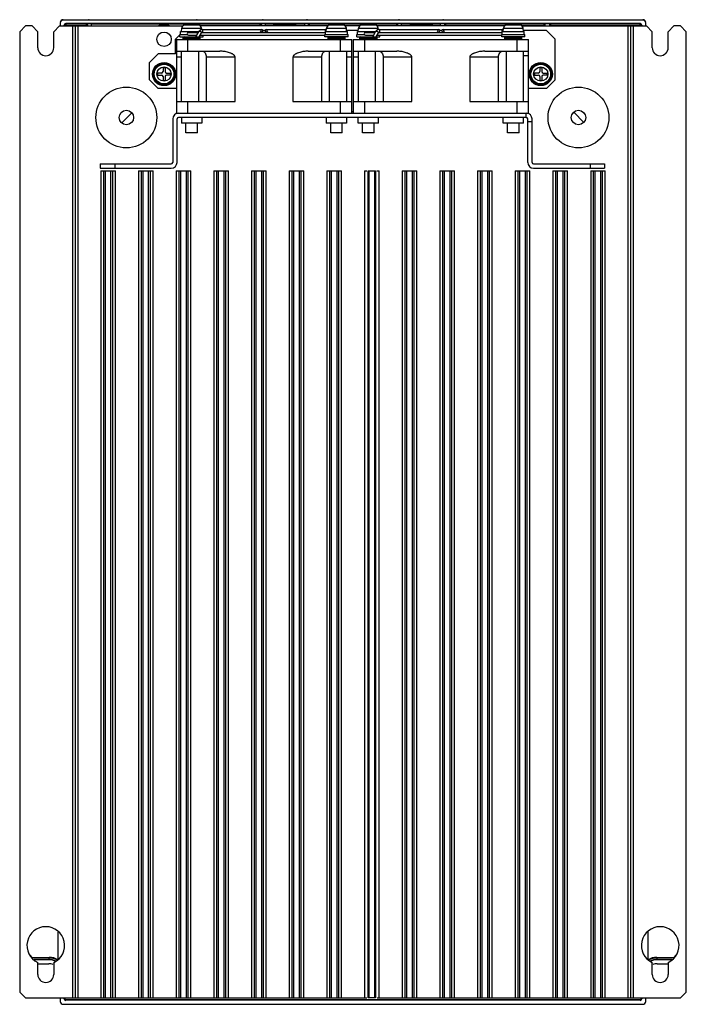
# Model space of a CAD drawing. Header units: millimetres. Extents: x 34 to 264, y 37 to 377.
import ezdxf

# ---------------------------------------------------------------- set-up
doc = ezdxf.new("R2010")
doc.units = ezdxf.units.MM
doc.header["$LTSCALE"] = 26.80295
doc.layers.get('0').update_dxf_attribs({"linetype": 'CONTINUOUS'})

msp = doc.modelspace()

# ---------------------------------------------------------------- linework, layer by layer
at = {"color": 7, "linetype": 'CONTINUOUS'}
for p, q in [((36.39, 374.41), (34.39, 372.41)), ((38.64, 374.41), (36.39, 374.41)), ((40.64, 372.41), (38.64, 374.41)), ((48.14, 374.41), (46.14, 372.41)), ((48.14, 374.41), (90.65, 374.41)), ((48.35, 375.42), (48.32, 374.4)), ((49.35, 376.39), (49.36, 376.59)), ((249.44, 376.39), (49.35, 376.39)), ((49.36, 376.59), (58.14, 376.59)), ((49.76, 374.41), (49.76, 374.74)), ((49.93, 374.57), (49.76, 374.74)), ((49.93, 374.57), (49.93, 374.41)), ((49.93, 374.57), (57.86, 374.57)), ((50.26, 375.24), (50.43, 375.07)), ((248.52, 375.24), (50.26, 375.24)), ((50.43, 374.41), (50.43, 375.07)), ((57.36, 375.07), (50.43, 375.07)), ((52.59, 374.41), (52.59, 38.81)), ((53.59, 38.81), (53.59, 374.41)), ((54.59, 38.81), (54.59, 374.41)), ((57.36, 375.07), (57.36, 374.41)), ((59.15, 375.11), (57.39, 375.11)), ((57.89, 374.41), (57.89, 374.61)), ((58.15, 376.49), (58.14, 376.59)), ((58.15, 376.49), (95.64, 376.49)), ((59.16, 374.41), (59.15, 375.13)), ((59.15, 375.13), (94.63, 375.13)), ((91.23, 374.76), (96.16, 374.76)), ((91.49, 374.83), (91.49, 374.83)), ((93.34, 375.06), (93.34, 374.83)), ((94.04, 374.83), (94.04, 375.06)), ((94.63, 375.13), (94.63, 375.05)), ((96.35, 375.11), (94.63, 375.11)), ((95.64, 376.59), (95.64, 376.49)), ((95.64, 376.59), (118.14, 376.59)), ((95.89, 374.83), (95.89, 374.83)), ((96.38, 374.63), (96.38, 375.07)), ((117.4, 375.07), (96.38, 375.07)), ((96.49, 374.57), (117.9, 374.57)), ((140.65, 374.41), (96.74, 374.41)), ((117.4, 374.41), (117.4, 375.07)), ((119.15, 375.11), (117.44, 375.11)), ((117.94, 374.41), (117.94, 374.61)), ((118.15, 376.49), (118.14, 376.59)), ((118.15, 376.49), (133.64, 376.49)), ((119.16, 374.41), (119.15, 375.13)), ((119.15, 375.13), (132.63, 375.13)), ((122.39, 374.91), (121.89, 374.41)), ((129.39, 374.91), (122.39, 374.91)), ((129.89, 374.41), (129.39, 374.91)), ((132.63, 375.13), (132.62, 374.41)), ((134.35, 375.11), (132.63, 375.11)), ((133.64, 376.59), (133.64, 376.49)), ((133.64, 376.59), (165.14, 376.59)), ((133.85, 374.41), (133.85, 374.61)), ((133.88, 374.57), (140.9, 374.57)), ((134.38, 374.41), (134.38, 375.07)), ((143.01, 375.07), (134.38, 375.07)), ((141.23, 374.76), (146.16, 374.76)), ((141.49, 374.83), (141.49, 374.83)), ((144.04, 375.07), (143.34, 375.07)), ((143.34, 375.06), (143.34, 374.83)), ((144.04, 374.83), (144.04, 375.06)), ((154.01, 375.07), (144.37, 375.07)), ((145.89, 374.83), (145.89, 374.83)), ((146.49, 374.57), (151.9, 374.57)), ((151.65, 374.41), (146.74, 374.41)), ((152.23, 374.76), (157.16, 374.76)), ((152.49, 374.83), (152.49, 374.83)), ((155.04, 375.07), (154.34, 375.07)), ((154.34, 375.06), (154.34, 374.83)), ((155.04, 374.83), (155.04, 375.06)), ((164.4, 375.07), (155.37, 375.07)), ((156.89, 374.83), (156.89, 374.83)), ((157.49, 374.57), (164.9, 374.57)), ((201.65, 374.41), (157.74, 374.41)), ((164.4, 375.07), (164.4, 374.41)), ((166.15, 375.11), (164.44, 375.11)), ((164.94, 374.41), (164.94, 374.61)), ((165.15, 376.49), (165.14, 376.59)), ((165.15, 376.49), (180.64, 376.49)), ((166.16, 374.41), (166.15, 375.13)), ((166.15, 375.13), (179.63, 375.13)), ((169.39, 374.91), (168.89, 374.41)), ((176.39, 374.91), (169.39, 374.91)), ((176.89, 374.41), (176.39, 374.91)), ((179.62, 374.41), (179.63, 375.13)), ((181.39, 375.11), (179.63, 375.11)), ((180.64, 376.49), (180.64, 376.59)), ((180.64, 376.59), (249.43, 376.59)), ((180.89, 374.61), (180.89, 374.41)), ((180.93, 374.57), (201.9, 374.57)), ((181.43, 374.41), (181.43, 375.07)), ((204.01, 375.07), (181.43, 375.07)), ((202.23, 374.76), (207.16, 374.76)), ((202.49, 374.83), (202.49, 374.83)), ((205.04, 375.07), (204.34, 375.07)), ((204.34, 375.06), (204.34, 374.83)), ((205.04, 374.83), (205.04, 375.06)), ((215.2, 375.07), (205.37, 375.07)), ((206.89, 374.83), (206.89, 374.83)), ((207.49, 374.57), (215.7, 374.57)), ((207.74, 374.41), (250.64, 374.41)), ((215.2, 375.07), (215.2, 374.41)), ((217.65, 375.11), (215.24, 375.11)), ((215.74, 374.41), (215.74, 374.61)), ((217.15, 374.61), (217.15, 374.41)), ((217.18, 374.57), (248.86, 374.57)), ((217.68, 374.41), (217.68, 375.07)), ((248.36, 375.07), (217.68, 375.07)), ((244.19, 374.41), (244.19, 38.81)), ((245.19, 374.41), (245.19, 38.81)), ((246.19, 38.81), (246.19, 374.41)), ((248.36, 375.07), (248.52, 375.24)), ((248.36, 375.07), (248.36, 374.41)), ((249.02, 374.74), (248.86, 374.57)), ((248.86, 374.41), (248.86, 374.57)), ((249.02, 374.74), (249.02, 374.41)), ((249.44, 376.39), (249.43, 376.59)), ((250.47, 374.4), (250.43, 375.42)), ((252.64, 372.41), (250.64, 374.41)), ((260.14, 374.41), (258.14, 372.41)), ((262.39, 374.41), (260.14, 374.41)), ((264.39, 372.41), (262.39, 374.41)), ((34.39, 372.41), (34.39, 40.81)), ((40.64, 366.91), (40.64, 372.41)), ((46.14, 366.91), (46.14, 372.41)), ((89.69, 371.31), (88.19, 369.81)), ((89.69, 370.71), (89.69, 371.51)), ((89.69, 371.51), (92.26, 371.51)), ((89.69, 370.71), (97.69, 370.71)), ((89.89, 371.51), (89.89, 372.51)), ((89.89, 372.51), (96.24, 372.51)), ((90.19, 372.51), (90.29, 373.63)), ((90.29, 373.63), (97.1, 373.63)), ((92.69, 372.21), (96.07, 372.21)), ((92.69, 371.21), (95.47, 371.21)), ((95.18, 370.71), (96.3, 372.61)), ((96.3, 372.61), (96.46, 372.67)), ((96.33, 370.69), (97.16, 372.09)), ((96.64, 371.21), (139.69, 371.21)), ((97.14, 373.17), (97.1, 373.63)), ((97.27, 373.21), (117.87, 373.21)), ((97.27, 372.21), (139.89, 372.21)), ((97.69, 370.71), (97.69, 371.21)), ((119.02, 372.81), (118.37, 372.81)), ((119.52, 373.21), (140.11, 373.21)), ((139.69, 370.71), (139.69, 371.51)), ((139.69, 371.51), (147.69, 371.51)), ((147.69, 370.71), (139.69, 370.71)), ((139.89, 371.51), (139.89, 372.51)), ((139.89, 372.51), (147.49, 372.51)), ((140.19, 372.51), (140.29, 373.63)), ((140.29, 373.63), (147.1, 373.63)), ((147.19, 372.51), (147.1, 373.63)), ((151.22, 372.81), (147.17, 372.81)), ((147.49, 371.51), (147.49, 372.51)), ((147.69, 370.71), (147.69, 371.51)), ((150.69, 370.71), (150.69, 371.51)), ((150.69, 371.51), (153.26, 371.51)), ((150.69, 370.71), (158.69, 370.71)), ((150.89, 371.51), (150.89, 372.51)), ((150.89, 372.51), (157.24, 372.51)), ((151.19, 372.51), (151.29, 373.63)), ((151.29, 373.63), (158.1, 373.63)), ((153.69, 372.21), (157.07, 372.21)), ((153.69, 371.21), (156.47, 371.21)), ((156.18, 370.71), (157.3, 372.61)), ((157.3, 372.61), (157.46, 372.67)), ((157.33, 370.69), (158.16, 372.09)), ((157.64, 371.21), (200.69, 371.21)), ((158.14, 373.17), (158.1, 373.63)), ((158.27, 373.21), (178.87, 373.21)), ((158.27, 372.21), (200.89, 372.21)), ((158.69, 370.71), (158.69, 371.21)), ((180.02, 372.81), (179.37, 372.81)), ((180.52, 373.21), (201.11, 373.21)), ((200.69, 370.71), (200.69, 371.51)), ((200.69, 371.51), (208.69, 371.51)), ((208.69, 370.71), (200.69, 370.71)), ((200.89, 371.51), (200.89, 372.51)), ((200.89, 372.51), (208.49, 372.51)), ((201.19, 372.51), (201.29, 373.63)), ((201.29, 373.63), (208.1, 373.63)), ((208.19, 372.51), (208.1, 373.63)), ((216.19, 372.81), (208.17, 372.81)), ((208.49, 371.51), (208.49, 372.51)), ((208.69, 370.71), (208.69, 371.51)), ((219.19, 369.81), (216.19, 372.81)), ((252.64, 366.91), (252.64, 372.41)), ((258.14, 366.91), (258.14, 372.41)), ((264.39, 40.81), (264.39, 372.41)), ((88.19, 364.81), (88.19, 369.81)), ((88.44, 369.71), (88.44, 344.31)), ((88.44, 369.71), (148.94, 369.71)), ((90.69, 370.31), (90.69, 370.11)), ((90.69, 370.31), (96.69, 370.31)), ((96.69, 370.11), (90.69, 370.11)), ((92.44, 365.71), (92.44, 369.71)), ((96.69, 370.11), (96.69, 370.31)), ((140.69, 370.31), (140.69, 370.11)), ((140.69, 370.31), (146.69, 370.31)), ((146.69, 370.11), (140.69, 370.11)), ((144.94, 369.71), (144.94, 365.71)), ((146.69, 370.11), (146.69, 370.31)), ((148.94, 344.31), (148.94, 369.71)), ((149.44, 369.71), (149.44, 344.31)), ((149.44, 369.71), (209.94, 369.71)), ((151.69, 370.31), (151.69, 370.11)), ((151.69, 370.31), (157.69, 370.31)), ((157.69, 370.11), (151.69, 370.11)), ((153.44, 365.71), (153.44, 369.71)), ((157.69, 370.11), (157.69, 370.31)), ((201.69, 370.31), (201.69, 370.11)), ((201.69, 370.31), (207.69, 370.31)), ((207.69, 370.11), (201.69, 370.11)), ((205.94, 369.71), (205.94, 365.71)), ((207.69, 370.11), (207.69, 370.31)), ((209.94, 344.31), (209.94, 369.71)), ((219.19, 355.81), (219.19, 369.81)), ((82.19, 364.81), (79.19, 361.81)), ((88.19, 364.81), (82.19, 364.81)), ((88.44, 365.71), (103.48, 365.71)), ((90.19, 348.31), (90.19, 365.71)), ((96.17, 348.31), (96.17, 365.71)), ((133.91, 365.71), (148.94, 365.71)), ((141.22, 365.71), (141.22, 348.31)), ((147.19, 365.71), (147.19, 348.31)), ((149.44, 365.71), (164.48, 365.71)), ((151.19, 365.71), (151.19, 348.31)), ((157.17, 348.31), (157.17, 365.71)), ((194.91, 365.71), (209.94, 365.71)), ((202.22, 365.71), (202.22, 348.31)), ((208.19, 348.31), (208.19, 365.71)), ((208.19, 364.21), (209.94, 364.21)), ((79.19, 355.81), (79.19, 361.81)), ((88.44, 363.71), (90.19, 363.71)), ((98.78, 363.71), (98.78, 348.31)), ((98.78, 363.71), (108.69, 363.71)), ((108.69, 348.31), (108.69, 363.71)), ((128.69, 363.71), (128.69, 348.31)), ((128.69, 363.71), (138.61, 363.71)), ((138.61, 348.31), (138.61, 363.71)), ((147.19, 363.71), (148.94, 363.71)), ((149.44, 363.71), (151.19, 363.71)), ((159.78, 363.71), (159.78, 348.31)), ((159.78, 363.71), (169.69, 363.71)), ((169.69, 348.31), (169.69, 363.71)), ((189.69, 363.71), (189.69, 348.31)), ((189.69, 363.71), (199.61, 363.71)), ((199.61, 348.31), (199.61, 363.71)), ((81.99, 358.16), (81.99, 357.46)), ((83.34, 358.16), (81.99, 358.16)), ((81.99, 357.46), (83.34, 357.46)), ((83.84, 360.01), (83.84, 358.66)), ((84.54, 360.01), (83.84, 360.01)), ((84.54, 360.01), (84.54, 358.66)), ((85.04, 358.16), (86.39, 358.16)), ((86.39, 357.46), (85.04, 357.46)), ((86.39, 357.46), (86.39, 358.16)), ((211.99, 358.16), (211.99, 357.46)), ((213.34, 358.16), (211.99, 358.16)), ((211.99, 357.46), (213.34, 357.46)), ((213.84, 360.01), (213.84, 358.66)), ((214.54, 360.01), (213.84, 360.01)), ((214.54, 360.01), (214.54, 358.66)), ((215.04, 358.16), (216.39, 358.16)), ((216.39, 357.46), (215.04, 357.46)), ((216.39, 357.46), (216.39, 358.16)), ((79.19, 355.81), (82.19, 352.81)), ((83.84, 356.96), (83.84, 355.61)), ((83.84, 355.61), (84.54, 355.61)), ((84.54, 356.96), (84.54, 355.61)), ((213.84, 356.96), (213.84, 355.61)), ((213.84, 355.61), (214.54, 355.61)), ((214.54, 356.96), (214.54, 355.61)), ((216.19, 352.81), (219.19, 355.81)), ((88.44, 352.81), (82.19, 352.81)), ((216.19, 352.81), (209.94, 352.81)), ((88.44, 348.31), (108.69, 348.31)), ((92.44, 344.31), (92.44, 348.31)), ((128.69, 348.31), (148.94, 348.31)), ((144.94, 348.31), (144.94, 344.31)), ((149.44, 348.31), (169.69, 348.31)), ((153.44, 344.31), (153.44, 348.31)), ((189.69, 348.31), (209.94, 348.31)), ((205.94, 348.31), (205.94, 344.31)), ((69.61, 340.92), (73.04, 344.45)), ((88.44, 344.31), (209.94, 344.31)), ((149.44, 344.81), (148.94, 344.81)), ((209.19, 342.81), (209.19, 344.31)), ((225.55, 344.65), (229, 341.1)), ((87.19, 342.31), (87.19, 327.31)), ((88.69, 327.31), (88.69, 342.31)), ((209.19, 342.81), (89.19, 342.81)), ((90.19, 342.81), (90.19, 340.81)), ((97.19, 340.81), (90.19, 340.81)), ((91.69, 337.51), (91.69, 340.81)), ((95.69, 337.51), (95.69, 340.81)), ((97.19, 342.81), (97.19, 340.81)), ((140.19, 342.81), (140.19, 340.81)), ((147.19, 340.81), (140.19, 340.81)), ((141.69, 337.51), (141.69, 340.81)), ((145.69, 337.51), (145.69, 340.81)), ((147.19, 342.81), (147.19, 340.81)), ((151.19, 340.81), (151.19, 342.81)), ((158.19, 340.81), (151.19, 340.81)), ((152.69, 337.51), (152.69, 340.81)), ((156.69, 337.51), (156.69, 340.81)), ((158.19, 340.81), (158.19, 342.81)), ((201.19, 340.81), (201.19, 342.81)), ((208.19, 340.81), (201.19, 340.81)), ((202.69, 337.51), (202.69, 340.81)), ((206.69, 337.51), (206.69, 340.81)), ((208.19, 340.81), (208.19, 342.81)), ((209.69, 327.31), (209.69, 342.31)), ((211.19, 341.31), (209.69, 341.31)), ((211.19, 327.31), (211.19, 342.31)), ((95.69, 337.51), (91.69, 337.51)), ((145.69, 337.51), (141.69, 337.51)), ((156.69, 337.51), (152.69, 337.51)), ((206.69, 337.51), (202.69, 337.51)), ((62.19, 326.81), (62.19, 325.31)), ((62.19, 326.81), (86.69, 326.81)), ((67.19, 326.81), (67.19, 325.31)), ((211.69, 326.81), (236.19, 326.81)), ((231.19, 326.81), (231.19, 325.31)), ((236.19, 326.81), (236.19, 325.31)), ((62.19, 325.31), (86.69, 325.31)), ((62.4, 324.41), (62.4, 38.81)), ((62.4, 324.41), (67.39, 324.41)), ((63.4, 38.81), (63.4, 324.41)), ((63.89, 324.41), (63.89, 38.81)), ((65.89, 38.81), (65.89, 324.41)), ((66.39, 324.41), (66.39, 38.81)), ((67.39, 38.81), (67.39, 324.41)), ((75.4, 324.41), (75.4, 38.81)), ((75.4, 324.41), (80.39, 324.41)), ((76.4, 38.81), (76.4, 324.41)), ((76.89, 324.41), (76.89, 38.81)), ((78.89, 38.81), (78.89, 324.41)), ((79.39, 324.41), (79.39, 38.81)), ((80.39, 38.81), (80.39, 324.41)), ((88.4, 324.41), (88.4, 38.81)), ((88.4, 324.41), (93.39, 324.41)), ((89.4, 38.81), (89.4, 324.41)), ((89.89, 324.41), (89.89, 38.81)), ((91.89, 38.81), (91.89, 324.41)), ((92.39, 324.41), (92.39, 38.81)), ((93.39, 38.81), (93.39, 324.41)), ((101.4, 324.41), (101.4, 38.81)), ((101.4, 324.41), (106.39, 324.41)), ((102.4, 38.81), (102.4, 324.41)), ((102.89, 324.41), (102.89, 38.81)), ((104.89, 38.81), (104.89, 324.41)), ((105.39, 324.41), (105.39, 38.81)), ((106.39, 38.81), (106.39, 324.41)), ((114.4, 324.41), (114.4, 38.81)), ((114.4, 324.41), (119.39, 324.41)), ((115.4, 38.81), (115.4, 324.41)), ((115.89, 324.41), (115.89, 38.81)), ((117.89, 38.81), (117.89, 324.41)), ((118.39, 324.41), (118.39, 38.81)), ((119.39, 38.81), (119.39, 324.41)), ((127.4, 324.41), (127.4, 38.81)), ((127.4, 324.41), (132.39, 324.41)), ((128.4, 38.81), (128.4, 324.41)), ((128.89, 324.41), (128.89, 38.81)), ((130.89, 38.81), (130.89, 324.41)), ((131.39, 324.41), (131.39, 38.81)), ((132.39, 38.81), (132.39, 324.41)), ((140.4, 324.41), (140.4, 38.81)), ((140.4, 324.41), (145.39, 324.41)), ((141.4, 38.81), (141.4, 324.41)), ((141.89, 324.41), (141.89, 38.81)), ((143.89, 38.81), (143.89, 324.41)), ((144.39, 324.41), (144.39, 38.81)), ((145.39, 38.81), (145.39, 324.41)), ((153.4, 324.41), (153.4, 38.81)), ((153.4, 324.41), (154.11, 324.41)), ((154.66, 38.81), (154.66, 324.41)), ((154.66, 324.41), (154.86, 324.41)), ((154.81, 38.81), (154.81, 324.41)), ((154.89, 324.41), (154.89, 38.81)), ((154.89, 324.41), (156.89, 324.41)), ((156.89, 38.81), (156.89, 324.41)), ((156.98, 38.81), (156.98, 324.41)), ((156.98, 324.41), (157.13, 324.41)), ((157.13, 324.41), (157.13, 38.81)), ((157.56, 324.41), (158.39, 324.41)), ((158.39, 38.81), (158.39, 324.41)), ((166.4, 324.41), (166.4, 38.81)), ((166.4, 324.41), (171.39, 324.41)), ((167.4, 38.81), (167.4, 324.41)), ((167.89, 324.41), (167.89, 38.81)), ((169.89, 38.81), (169.89, 324.41)), ((170.39, 324.41), (170.39, 38.81)), ((171.39, 38.81), (171.39, 324.41)), ((179.4, 324.41), (179.4, 38.81)), ((179.4, 324.41), (184.39, 324.41)), ((180.4, 38.81), (180.4, 324.41)), ((180.89, 324.41), (180.89, 38.81)), ((182.89, 38.81), (182.89, 324.41)), ((183.39, 324.41), (183.39, 38.81)), ((184.39, 38.81), (184.39, 324.41)), ((192.4, 324.41), (192.4, 38.81)), ((192.4, 324.41), (197.39, 324.41)), ((193.4, 38.81), (193.4, 324.41)), ((193.89, 324.41), (193.89, 38.81)), ((195.89, 38.81), (195.89, 324.41)), ((196.39, 324.41), (196.39, 38.81)), ((197.39, 38.81), (197.39, 324.41)), ((205.4, 324.41), (205.4, 38.81)), ((205.4, 324.41), (210.39, 324.41)), ((206.4, 38.81), (206.4, 324.41)), ((206.89, 324.41), (206.89, 38.81)), ((208.89, 38.81), (208.89, 324.41)), ((209.39, 324.41), (209.39, 38.81)), ((210.39, 38.81), (210.39, 324.41)), ((211.69, 325.31), (236.19, 325.31)), ((218.4, 324.41), (218.4, 38.81)), ((218.4, 324.41), (223.39, 324.41)), ((219.4, 38.81), (219.4, 324.41)), ((219.89, 324.41), (219.89, 38.81)), ((221.89, 38.81), (221.89, 324.41)), ((222.39, 324.41), (222.39, 38.81)), ((223.39, 38.81), (223.39, 324.41)), ((231.4, 324.41), (231.4, 38.81)), ((231.4, 324.41), (236.39, 324.41)), ((232.4, 38.81), (232.4, 324.41)), ((232.89, 324.41), (232.89, 38.81)), ((234.89, 38.81), (234.89, 324.41)), ((235.39, 324.41), (235.39, 38.81)), ((236.39, 38.81), (236.39, 324.41)), ((47.59, 61.52), (47.59, 52)), ((251.19, 52), (251.19, 61.86)), ((37.88, 53.52), (38.59, 52.81)), ((38.59, 52.81), (44.59, 52.81)), ((44.39, 52.64), (38.59, 52.64)), ((39.36, 52.14), (44.39, 52.14)), ((44.39, 51.98), (39.55, 51.98)), ((40.64, 46.91), (40.64, 51.02)), ((44.39, 52.64), (44.39, 51.98)), ((46.14, 51.02), (46.14, 46.91)), ((252.64, 46.91), (252.64, 51.02)), ((254.19, 52.81), (260.19, 52.81)), ((260.19, 52.64), (254.39, 52.64)), ((254.39, 51.98), (254.39, 52.64)), ((254.39, 52.14), (259.42, 52.14)), ((259.24, 51.98), (254.39, 51.98)), ((258.14, 51.02), (258.14, 46.91)), ((260.19, 52.81), (260.91, 53.52)), ((40.64, 50.61), (44.39, 50.61)), ((254.39, 50.61), (258.14, 50.61)), ((34.39, 40.81), (36.39, 38.81)), ((262.39, 38.81), (264.39, 40.81)), ((36.39, 38.81), (154.11, 38.81)), ((48.39, 38.81), (48.39, 37.61)), ((49.76, 38.48), (49.76, 38.81)), ((49.76, 38.48), (49.89, 38.61)), ((49.89, 38.61), (49.89, 38.81)), ((50.39, 38.11), (50.26, 37.98)), ((248.52, 37.98), (50.26, 37.98)), ((248.39, 38.11), (50.39, 38.11)), ((154.81, 38.81), (154.66, 38.81)), ((156.89, 38.81), (154.89, 38.81)), ((157.13, 38.81), (156.93, 38.81)), ((157.68, 38.81), (262.39, 38.81)), ((248.52, 37.98), (248.39, 38.11)), ((248.89, 38.81), (248.89, 38.61)), ((248.89, 38.61), (249.02, 38.48)), ((249.02, 38.81), (249.02, 38.48)), ((250.39, 37.61), (250.39, 38.81)), ((49.39, 36.61), (249.39, 36.61))]:
    msp.add_line(p, q, dxfattribs=at)
for centre, radius in [((84.19, 369.81), 2.5), ((84.19, 357.81), 4), ((84.19, 357.81), 3.8), ((84.19, 357.81), 3.5), ((84.19, 357.81), 3.4), ((214.19, 357.81), 4), ((214.19, 357.81), 3.8), ((214.19, 357.81), 3.5), ((214.19, 357.81), 3.4), ((84.19, 357.81), 2.46), ((214.19, 357.81), 2.46), ((71.19, 342.81), 10.5), ((227.19, 342.81), 10.5), ((71.19, 342.81), 2.5), ((227.19, 342.81), 2.5)]:
    msp.add_circle(centre, radius, dxfattribs=at)
for centre, radius, start, end in [((84.19, 369.81), 5, 64.2644, 115.7242), ((91.59, 373.51), 1.3, 105.8809, 175), ((93.69, 366.11), 9, 104.149, 105.8809), ((93.69, 366.11), 8.99, 95.4235, 104.1599), ((93.69, 366.11), 8.73, 87.7015, 92.2985), ((93.69, 366.11), 8.99, 75.8401, 84.5765), ((93.69, 366.11), 9, 74.1191, 75.851), ((95.8, 373.51), 1.3, 5, 74.1191), ((141.59, 373.51), 1.3, 105.8809, 175), ((143.69, 366.11), 9, 104.149, 105.8809), ((143.69, 366.11), 8.99, 95.4235, 104.1599), ((143.69, 366.11), 8.73, 87.7015, 92.2985), ((143.69, 366.11), 8.99, 75.8401, 84.5765), ((143.69, 366.11), 9, 74.1191, 75.851), ((145.8, 373.51), 1.3, 5, 74.1191), ((152.59, 373.51), 1.3, 105.8809, 175), ((154.69, 366.11), 9, 104.149, 105.8809), ((154.69, 366.11), 8.99, 95.4235, 104.1599), ((154.69, 366.11), 8.73, 87.7015, 92.2985), ((154.69, 366.11), 8.99, 75.8401, 84.5765), ((154.69, 366.11), 9, 74.1191, 75.851), ((156.8, 373.51), 1.3, 5, 74.1191), ((202.59, 373.51), 1.3, 105.8809, 175), ((204.69, 366.11), 9, 104.149, 105.8809), ((204.69, 366.11), 8.99, 95.4235, 104.1599), ((204.69, 366.11), 8.73, 87.7015, 92.2985), ((204.69, 366.11), 8.99, 75.8401, 84.5765), ((204.69, 366.11), 9, 74.1191, 75.851), ((206.8, 373.51), 1.3, 5, 74.1191), ((91.09, 370.31), 0.4, 90, 180), ((92.69, 371.71), 0.5, 90, 270), ((96.29, 370.31), 0.4, 0, 90), ((117.87, 372.71), 0.5, 270, 90), ((119.52, 372.71), 0.5, 90, 270), ((140.11, 372.2), 1, 81.7918, 89.9861), ((141.09, 370.31), 0.4, 90, 180), ((146.29, 370.31), 0.4, 0, 90), ((152.09, 370.31), 0.4, 90, 180), ((153.69, 371.71), 0.5, 90, 270), ((157.29, 370.31), 0.4, 0, 90), ((178.87, 372.71), 0.5, 270, 90), ((180.52, 372.71), 0.5, 90, 270), ((201.11, 372.2), 1, 81.7918, 89.9861), ((202.09, 370.31), 0.4, 90, 180), ((207.29, 370.31), 0.4, 0, 90), ((91.09, 370.11), 0.4, 180, 270.0003), ((96.29, 370.11), 0.4, 269.9997, 360), ((141.09, 370.11), 0.4, 180, 270.0003), ((146.29, 370.11), 0.4, 269.9997, 360), ((152.09, 370.11), 0.4, 180, 270.0003), ((157.29, 370.11), 0.4, 269.9997, 360), ((202.09, 370.11), 0.4, 180, 270.0003), ((207.29, 370.11), 0.4, 269.9997, 360), ((43.39, 366.91), 2.75, 180, 360), ((255.39, 366.91), 2.75, 180, 360), ((83.34, 358.66), 0.5, 270, 360), ((83.34, 356.96), 0.5, 0, 90), ((85.04, 358.66), 0.5, 180, 270), ((85.04, 356.96), 0.5, 90, 180), ((213.34, 358.66), 0.5, 270, 360), ((213.34, 356.96), 0.5, 0, 90), ((215.04, 358.66), 0.5, 180, 270), ((215.04, 356.96), 0.5, 90, 180), ((89.19, 342.31), 2, 90, 180), ((209.19, 342.31), 2, 0, 90), ((89.19, 342.31), 0.5, 90, 180), ((209.19, 342.31), 0.5, 0, 90), ((86.69, 327.31), 2, 270, 360), ((86.69, 327.31), 0.5, 270, 360), ((211.69, 327.31), 2, 180, 270), ((211.69, 327.31), 0.5, 180, 270), ((43.39, 56.91), 6.5, 295.029, 244.971), ((255.39, 56.91), 6.5, 295.029, 244.971), ((44.39, 46.61), 6.03, 59.8154, 90), ((44.39, 46.61), 5.54, 62.3217, 90), ((44.39, 46.61), 5.37, 62.5319, 90), ((44.59, 46.81), 6, 60, 90), ((254.19, 46.81), 6, 90, 120), ((254.39, 46.61), 6.03, 90, 120.1853), ((254.39, 46.61), 5.54, 90, 117.6782), ((254.39, 46.61), 5.37, 90, 117.4683), ((44.39, 46.61), 4, 67.6559, 90), ((254.39, 46.61), 4, 90, 112.3433), ((43.39, 46.91), 2.75, 180, 360), ((255.39, 46.91), 2.75, 180, 360)]:
    msp.add_arc(centre, radius, start, end, dxfattribs=at)
for centre, major_axis, ratio, start_param, end_param in [((49.35, 375.39), (0.035, 1), 0.999848, 0.034901, 1.570796), ((50.26, 374.74), (0.354, -0.354), 0.999695, 2.356347, 3.926839), ((57.39, 374.61), (0.354, 0.354), 0.999695, -0.785246, 0.785246), ((96.35, 374.61), (0.354, -0.354), 0.999695, 2.356347, 3.472322), ((117.44, 374.61), (0.354, 0.354), 0.999695, -0.785246, 0.785246), ((134.35, 374.61), (0.354, -0.354), 0.999695, 2.356347, 3.926839), ((164.44, 374.61), (0.354, 0.354), 0.999695, -0.785246, 0.785246), ((181.39, 374.61), (0.354, -0.354), 0.999695, 2.356347, 3.926839), ((215.24, 374.61), (0.354, 0.354), 0.999695, -0.785246, 0.785246), ((217.65, 374.61), (0.354, -0.354), 0.999695, 2.356347, 3.926839), ((248.52, 374.74), (-0.354, -0.354), 0.999695, 2.356347, 3.926839), ((249.44, 375.39), (-0.035, 1), 0.999848, -1.570796, -0.034901), ((49.39, 37.61), (0.708, 0.708), 0.998783, 2.356803, 3.926382), ((50.26, 38.48), (0.354, 0.354), 0.999695, 2.356347, 3.926839), ((50.39, 38.61), (0.354, 0.354), 0.999695, 2.356347, 3.926839), ((248.39, 38.61), (-0.354, 0.354), 0.999695, -3.926839, -2.356347), ((248.52, 38.48), (-0.354, 0.354), 0.999695, 2.356347, 3.926839), ((249.39, 37.61), (-0.708, 0.708), 0.998783, -3.926382, -2.356803)]:
    msp.add_ellipse(centre, major_axis=major_axis, ratio=ratio, start_param=start_param, end_param=end_param, dxfattribs=at)
for points, knots in [([(49.36, 376.59), (49.11, 376.59), (48.59, 376.38), (48.37, 375.87), (48.36, 375.62)], [0, 0, 0, 0, 0.500058, 1, 1, 1, 1]), ([(50.43, 375.07), (50.3, 375.07), (50.04, 374.97), (49.93, 374.7), (49.93, 374.57)], [0, 0, 0, 0, 0.499722, 1, 1, 1, 1]), ([(57.86, 374.57), (57.86, 374.7), (57.75, 374.97), (57.49, 375.07), (57.36, 375.07)], [0, 0, 0, 0, 0.499999, 1, 1, 1, 1]), ([(92.84, 375.06), (92.86, 375.06), (92.95, 375.07), (93.03, 375.07), (93.09, 375.08)], [0, 0, 0, 0, 0.260425, 1, 1, 1, 1]), ([(93.09, 375.08), (93.1, 375.08), (93.14, 375.08), (93.17, 375.08), (93.2, 375.08)], [0, 0, 0, 0, 0.268645, 1, 1, 1, 1]), ([(93.2, 375.08), (93.2, 375.08), (93.23, 375.08), (93.26, 375.08), (93.28, 375.08)], [0, 0, 0, 0, 0.282709, 1, 1, 1, 1]), ([(93.28, 375.08), (93.29, 375.08), (93.32, 375.07), (93.34, 375.07), (93.34, 375.06), (93.34, 375.06)], [0, 0, 0, 0, 0.706877, 0.898302, 1, 1, 1, 1]), ([(94.04, 375.06), (94.04, 375.06), (94.05, 375.07), (94.07, 375.07), (94.09, 375.08), (94.11, 375.08)], [0, 0, 0, 0, 0.101715, 0.293158, 1, 1, 1, 1]), ([(94.11, 375.08), (94.11, 375.08), (94.14, 375.08), (94.17, 375.08), (94.19, 375.08)], [0, 0, 0, 0, 0.216278, 1, 1, 1, 1]), ([(94.19, 375.08), (94.2, 375.08), (94.23, 375.08), (94.27, 375.08), (94.3, 375.08)], [0, 0, 0, 0, 0.230166, 1, 1, 1, 1]), ([(94.3, 375.08), (94.32, 375.08), (94.4, 375.07), (94.48, 375.07), (94.54, 375.06)], [0, 0, 0, 0, 0.235127, 1, 1, 1, 1]), ([(96.38, 375.07), (96.3, 375.07), (96.12, 375.03), (95.99, 374.89), (95.95, 374.82)], [0, 0, 0, 0, 0.49998, 1, 1, 1, 1]), ([(134.38, 375.07), (134.26, 375.07), (133.99, 374.97), (133.88, 374.7), (133.88, 374.57)], [0, 0, 0, 0, 0.499722, 1, 1, 1, 1]), ([(142.84, 375.06), (142.86, 375.06), (142.95, 375.07), (143.03, 375.07), (143.09, 375.08)], [0, 0, 0, 0, 0.260425, 1, 1, 1, 1]), ([(143.09, 375.08), (143.1, 375.08), (143.14, 375.08), (143.17, 375.08), (143.2, 375.08)], [0, 0, 0, 0, 0.268645, 1, 1, 1, 1]), ([(143.2, 375.08), (143.2, 375.08), (143.23, 375.08), (143.26, 375.08), (143.28, 375.08)], [0, 0, 0, 0, 0.282709, 1, 1, 1, 1]), ([(143.28, 375.08), (143.29, 375.08), (143.32, 375.07), (143.34, 375.07), (143.34, 375.06), (143.34, 375.06)], [0, 0, 0, 0, 0.706877, 0.898302, 1, 1, 1, 1]), ([(144.04, 375.06), (144.04, 375.06), (144.05, 375.07), (144.07, 375.07), (144.09, 375.08), (144.11, 375.08)], [0, 0, 0, 0, 0.101715, 0.293158, 1, 1, 1, 1]), ([(144.11, 375.08), (144.11, 375.08), (144.14, 375.08), (144.17, 375.08), (144.19, 375.08)], [0, 0, 0, 0, 0.216278, 1, 1, 1, 1]), ([(144.19, 375.08), (144.2, 375.08), (144.23, 375.08), (144.27, 375.08), (144.3, 375.08)], [0, 0, 0, 0, 0.230166, 1, 1, 1, 1]), ([(144.3, 375.08), (144.32, 375.08), (144.4, 375.07), (144.48, 375.07), (144.54, 375.06)], [0, 0, 0, 0, 0.235127, 1, 1, 1, 1]), ([(153.84, 375.06), (153.86, 375.06), (153.95, 375.07), (154.03, 375.07), (154.09, 375.08)], [0, 0, 0, 0, 0.260425, 1, 1, 1, 1]), ([(154.09, 375.08), (154.1, 375.08), (154.14, 375.08), (154.17, 375.08), (154.2, 375.08)], [0, 0, 0, 0, 0.268645, 1, 1, 1, 1]), ([(154.2, 375.08), (154.2, 375.08), (154.23, 375.08), (154.26, 375.08), (154.28, 375.08)], [0, 0, 0, 0, 0.282709, 1, 1, 1, 1]), ([(154.28, 375.08), (154.29, 375.08), (154.32, 375.07), (154.34, 375.07), (154.34, 375.06), (154.34, 375.06)], [0, 0, 0, 0, 0.706877, 0.898302, 1, 1, 1, 1]), ([(155.04, 375.06), (155.04, 375.06), (155.05, 375.07), (155.07, 375.07), (155.09, 375.08), (155.11, 375.08)], [0, 0, 0, 0, 0.101715, 0.293158, 1, 1, 1, 1]), ([(155.11, 375.08), (155.11, 375.08), (155.14, 375.08), (155.17, 375.08), (155.19, 375.08)], [0, 0, 0, 0, 0.216278, 1, 1, 1, 1]), ([(155.19, 375.08), (155.2, 375.08), (155.23, 375.08), (155.27, 375.08), (155.3, 375.08)], [0, 0, 0, 0, 0.230166, 1, 1, 1, 1]), ([(155.3, 375.08), (155.32, 375.08), (155.4, 375.07), (155.48, 375.07), (155.54, 375.06)], [0, 0, 0, 0, 0.235127, 1, 1, 1, 1]), ([(164.9, 374.57), (164.9, 374.7), (164.8, 374.97), (164.53, 375.07), (164.4, 375.07)], [0, 0, 0, 0, 0.499722, 1, 1, 1, 1]), ([(181.43, 375.07), (181.3, 375.07), (181.04, 374.97), (180.93, 374.7), (180.93, 374.57)], [0, 0, 0, 0, 0.500001, 1, 1, 1, 1]), ([(203.84, 375.06), (203.86, 375.06), (203.95, 375.07), (204.03, 375.07), (204.09, 375.08)], [0, 0, 0, 0, 0.260425, 1, 1, 1, 1]), ([(204.09, 375.08), (204.1, 375.08), (204.14, 375.08), (204.17, 375.08), (204.2, 375.08)], [0, 0, 0, 0, 0.268645, 1, 1, 1, 1]), ([(204.2, 375.08), (204.2, 375.08), (204.23, 375.08), (204.26, 375.08), (204.28, 375.08)], [0, 0, 0, 0, 0.282709, 1, 1, 1, 1]), ([(204.28, 375.08), (204.29, 375.08), (204.32, 375.07), (204.34, 375.07), (204.34, 375.06), (204.34, 375.06)], [0, 0, 0, 0, 0.706877, 0.898302, 1, 1, 1, 1]), ([(205.04, 375.06), (205.04, 375.06), (205.05, 375.07), (205.07, 375.07), (205.09, 375.08), (205.11, 375.08)], [0, 0, 0, 0, 0.101715, 0.293158, 1, 1, 1, 1]), ([(205.11, 375.08), (205.11, 375.08), (205.14, 375.08), (205.17, 375.08), (205.19, 375.08)], [0, 0, 0, 0, 0.216278, 1, 1, 1, 1]), ([(205.19, 375.08), (205.2, 375.08), (205.23, 375.08), (205.27, 375.08), (205.3, 375.08)], [0, 0, 0, 0, 0.230166, 1, 1, 1, 1]), ([(205.3, 375.08), (205.32, 375.08), (205.4, 375.07), (205.48, 375.07), (205.54, 375.06)], [0, 0, 0, 0, 0.235127, 1, 1, 1, 1]), ([(217.68, 375.07), (217.56, 375.07), (217.29, 374.97), (217.18, 374.7), (217.18, 374.57)], [0, 0, 0, 0, 0.500583, 1, 1, 1, 1]), ([(250.43, 375.62), (250.42, 375.87), (250.2, 376.38), (249.68, 376.59), (249.43, 376.59)], [0, 0, 0, 0, 0.49994, 1, 1, 1, 1]), ([(97.27, 373.21), (97.18, 373.21), (96.98, 373.18), (96.71, 373.05), (96.48, 372.86), (96.35, 372.69), (96.3, 372.61)], [0, 0, 0, 0, 0.245652, 0.492754, 0.743394, 1, 1, 1, 1]), ([(96.46, 372.67), (96.5, 372.67), (96.59, 372.66), (96.72, 372.61), (96.86, 372.54), (96.98, 372.46), (97.08, 372.36), (97.14, 372.28), (97.17, 372.21), (97.18, 372.16), (97.18, 372.12), (97.16, 372.09)], [0, 0, 0, 0, 0.12212, 0.264873, 0.418506, 0.571555, 0.712557, 0.832198, 0.882488, 0.926451, 1, 1, 1, 1]), ([(97.27, 372.21), (97.28, 372.21), (97.27, 372.21), (97.27, 372.21), (97.26, 372.2), (97.26, 372.2), (97.25, 372.19), (97.23, 372.18), (97.21, 372.16), (97.19, 372.13), (97.17, 372.11), (97.16, 372.09)], [0, 0, 0, 0, 0.015272, 0.034751, 0.06294, 0.101037, 0.149709, 0.28155, 0.465523, 0.705583, 1, 1, 1, 1]), ([(97.63, 372.71), (97.63, 372.77), (97.61, 372.9), (97.54, 373.06), (97.42, 373.18), (97.32, 373.21), (97.27, 373.21)], [0, 0, 0, 0, 0.288005, 0.555334, 0.790507, 1, 1, 1, 1]), ([(97.27, 372.21), (97.32, 372.21), (97.42, 372.24), (97.54, 372.35), (97.61, 372.52), (97.63, 372.64), (97.63, 372.71)], [0, 0, 0, 0, 0.209493, 0.444666, 0.711995, 1, 1, 1, 1]), ([(117.28, 373.21), (117.33, 373.21), (117.43, 373.18), (117.54, 373.06), (117.62, 372.9), (117.63, 372.77), (117.63, 372.71)], [0, 0, 0, 0, 0.209464, 0.444663, 0.711993, 1, 1, 1, 1]), ([(117.63, 372.71), (117.63, 372.64), (117.62, 372.52), (117.54, 372.35), (117.43, 372.24), (117.33, 372.21), (117.28, 372.21)], [0, 0, 0, 0, 0.288007, 0.555337, 0.790536, 1, 1, 1, 1]), ([(119.75, 372.71), (119.75, 372.77), (119.77, 372.9), (119.85, 373.06), (119.96, 373.18), (120.06, 373.21), (120.11, 373.21)], [0, 0, 0, 0, 0.288007, 0.555337, 0.790536, 1, 1, 1, 1]), ([(120.11, 372.21), (120.06, 372.21), (119.96, 372.24), (119.85, 372.35), (119.77, 372.52), (119.75, 372.64), (119.75, 372.71)], [0, 0, 0, 0, 0.209464, 0.444663, 0.711993, 1, 1, 1, 1]), ([(140.11, 373.21), (140.07, 373.21), (139.97, 373.18), (139.85, 373.06), (139.78, 372.9), (139.76, 372.77), (139.76, 372.71)], [0, 0, 0, 0, 0.209493, 0.444666, 0.711995, 1, 1, 1, 1]), ([(139.76, 372.71), (139.76, 372.68), (139.76, 372.58), (139.79, 372.48), (139.83, 372.41)], [0, 0, 0, 0, 0.258147, 1, 1, 1, 1]), ([(139.83, 372.41), (139.83, 372.4), (139.85, 372.37), (139.87, 372.34), (139.89, 372.32)], [0, 0, 0, 0, 0.258349, 1, 1, 1, 1]), ([(158.27, 373.21), (158.18, 373.21), (157.98, 373.18), (157.71, 373.05), (157.48, 372.86), (157.35, 372.69), (157.3, 372.61)], [0, 0, 0, 0, 0.245652, 0.492754, 0.743394, 1, 1, 1, 1]), ([(157.46, 372.67), (157.5, 372.67), (157.59, 372.66), (157.72, 372.61), (157.86, 372.54), (157.98, 372.46), (158.08, 372.36), (158.14, 372.28), (158.17, 372.21), (158.18, 372.16), (158.18, 372.12), (158.16, 372.09)], [0, 0, 0, 0, 0.12212, 0.264873, 0.418506, 0.571555, 0.712557, 0.832198, 0.882488, 0.926451, 1, 1, 1, 1]), ([(158.27, 372.21), (158.28, 372.21), (158.27, 372.21), (158.27, 372.21), (158.26, 372.2), (158.26, 372.2), (158.25, 372.19), (158.23, 372.18), (158.21, 372.16), (158.19, 372.13), (158.17, 372.11), (158.16, 372.09)], [0, 0, 0, 0, 0.015272, 0.034751, 0.06294, 0.101037, 0.149709, 0.28155, 0.465523, 0.705583, 1, 1, 1, 1]), ([(158.63, 372.71), (158.63, 372.77), (158.61, 372.9), (158.54, 373.06), (158.42, 373.18), (158.32, 373.21), (158.27, 373.21)], [0, 0, 0, 0, 0.288005, 0.555334, 0.790507, 1, 1, 1, 1]), ([(158.27, 372.21), (158.32, 372.21), (158.42, 372.24), (158.54, 372.35), (158.61, 372.52), (158.63, 372.64), (158.63, 372.71)], [0, 0, 0, 0, 0.209493, 0.444666, 0.711995, 1, 1, 1, 1]), ([(178.28, 373.21), (178.33, 373.21), (178.43, 373.18), (178.54, 373.06), (178.62, 372.9), (178.63, 372.77), (178.63, 372.71)], [0, 0, 0, 0, 0.209464, 0.444663, 0.711993, 1, 1, 1, 1]), ([(178.63, 372.71), (178.63, 372.64), (178.62, 372.52), (178.54, 372.35), (178.43, 372.24), (178.33, 372.21), (178.28, 372.21)], [0, 0, 0, 0, 0.288007, 0.555337, 0.790536, 1, 1, 1, 1]), ([(180.75, 372.71), (180.75, 372.77), (180.77, 372.9), (180.85, 373.06), (180.96, 373.18), (181.06, 373.21), (181.11, 373.21)], [0, 0, 0, 0, 0.288007, 0.555337, 0.790536, 1, 1, 1, 1]), ([(181.11, 372.21), (181.06, 372.21), (180.96, 372.24), (180.85, 372.35), (180.77, 372.52), (180.75, 372.64), (180.75, 372.71)], [0, 0, 0, 0, 0.209464, 0.444663, 0.711993, 1, 1, 1, 1]), ([(201.11, 373.21), (201.07, 373.21), (200.97, 373.18), (200.85, 373.06), (200.78, 372.9), (200.76, 372.77), (200.76, 372.71)], [0, 0, 0, 0, 0.209493, 0.444666, 0.711995, 1, 1, 1, 1]), ([(200.76, 372.71), (200.76, 372.68), (200.76, 372.58), (200.79, 372.48), (200.83, 372.41)], [0, 0, 0, 0, 0.258147, 1, 1, 1, 1]), ([(200.83, 372.41), (200.83, 372.4), (200.85, 372.37), (200.87, 372.34), (200.89, 372.32)], [0, 0, 0, 0, 0.258349, 1, 1, 1, 1]), ([(97.35, 365.71), (97.45, 365.71), (97.64, 365.68), (97.91, 365.56), (98.16, 365.37), (98.45, 365.03), (98.71, 364.47), (98.78, 363.97), (98.78, 363.71)], [0, 0, 0, 0, 0.103492, 0.210766, 0.324528, 0.446383, 0.712794, 1, 1, 1, 1]), ([(108.69, 363.71), (108.69, 363.77), (108.67, 363.89), (108.6, 364.06), (108.49, 364.21), (108.33, 364.39), (108.08, 364.58), (107.77, 364.77), (107.43, 364.93), (106.98, 365.12), (106.4, 365.31), (105.68, 365.49), (104.95, 365.61), (104.22, 365.69), (103.73, 365.71), (103.48, 365.71)], [0, 0, 0, 0, 0.031195, 0.062419, 0.093665, 0.124921, 0.18739, 0.249889, 0.312399, 0.374913, 0.499913, 0.624927, 0.749947, 0.874971, 1, 1, 1, 1]), ([(133.91, 365.71), (133.66, 365.71), (133.17, 365.69), (132.44, 365.61), (131.71, 365.49), (130.99, 365.31), (130.41, 365.12), (129.95, 364.93), (129.62, 364.77), (129.31, 364.58), (129.06, 364.39), (128.89, 364.21), (128.79, 364.06), (128.71, 363.89), (128.69, 363.77), (128.69, 363.71)], [0, 0, 0, 0, 0.125029, 0.250053, 0.375073, 0.500087, 0.625087, 0.687601, 0.750111, 0.81261, 0.875079, 0.906335, 0.937581, 0.968805, 1, 1, 1, 1]), ([(138.61, 363.71), (138.61, 363.97), (138.68, 364.47), (138.94, 365.03), (139.23, 365.37), (139.48, 365.56), (139.75, 365.68), (139.94, 365.71), (140.03, 365.71)], [0, 0, 0, 0, 0.287208, 0.553617, 0.67547, 0.789232, 0.896507, 1, 1, 1, 1]), ([(158.35, 365.71), (158.45, 365.71), (158.64, 365.68), (158.91, 365.56), (159.16, 365.37), (159.45, 365.03), (159.71, 364.47), (159.78, 363.97), (159.78, 363.71)], [0, 0, 0, 0, 0.103492, 0.210766, 0.324528, 0.446383, 0.712794, 1, 1, 1, 1]), ([(169.69, 363.71), (169.69, 363.77), (169.67, 363.89), (169.6, 364.06), (169.49, 364.21), (169.33, 364.39), (169.08, 364.58), (168.77, 364.77), (168.43, 364.93), (167.98, 365.12), (167.4, 365.31), (166.68, 365.49), (165.95, 365.61), (165.22, 365.69), (164.73, 365.71), (164.48, 365.71)], [0, 0, 0, 0, 0.031195, 0.062419, 0.093665, 0.124921, 0.18739, 0.249889, 0.312399, 0.374913, 0.499913, 0.624927, 0.749947, 0.874971, 1, 1, 1, 1]), ([(194.91, 365.71), (194.66, 365.71), (194.17, 365.69), (193.44, 365.61), (192.71, 365.49), (191.99, 365.31), (191.41, 365.12), (190.95, 364.93), (190.62, 364.77), (190.31, 364.58), (190.06, 364.39), (189.89, 364.21), (189.79, 364.06), (189.71, 363.89), (189.69, 363.77), (189.69, 363.71)], [0, 0, 0, 0, 0.125029, 0.250053, 0.375073, 0.500087, 0.625087, 0.687601, 0.750111, 0.81261, 0.875079, 0.906335, 0.937581, 0.968805, 1, 1, 1, 1]), ([(199.61, 363.71), (199.61, 363.97), (199.68, 364.47), (199.94, 365.03), (200.23, 365.37), (200.48, 365.56), (200.75, 365.68), (200.94, 365.71), (201.03, 365.71)], [0, 0, 0, 0, 0.287208, 0.553617, 0.67547, 0.789232, 0.896507, 1, 1, 1, 1])]:
    msp.add_open_spline(points, degree=3, knots=knots, dxfattribs=at)
for points in [[(58.39, 376.56), (58.31, 376.58), (58.23, 376.59), (58.14, 376.59)], [(95.64, 376.59), (95.56, 376.59), (95.48, 376.58), (95.4, 376.56)], [(117.9, 374.57), (117.9, 374.7), (117.8, 374.97), (117.53, 375.07), (117.4, 375.07)], [(118.39, 376.56), (118.31, 376.58), (118.23, 376.59), (118.14, 376.59)], [(133.64, 376.59), (133.56, 376.59), (133.48, 376.58), (133.4, 376.56)], [(165.39, 376.56), (165.31, 376.58), (165.23, 376.59), (165.14, 376.59)], [(180.64, 376.59), (180.56, 376.59), (180.48, 376.58), (180.4, 376.56)], [(215.7, 374.57), (215.7, 374.7), (215.6, 374.97), (215.33, 375.07), (215.2, 375.07)], [(248.86, 374.57), (248.86, 374.7), (248.75, 374.97), (248.49, 375.07), (248.36, 375.07)]]:
    msp.add_open_spline(points, degree=3, dxfattribs=at)

doc.saveas('drawing.dxf')
